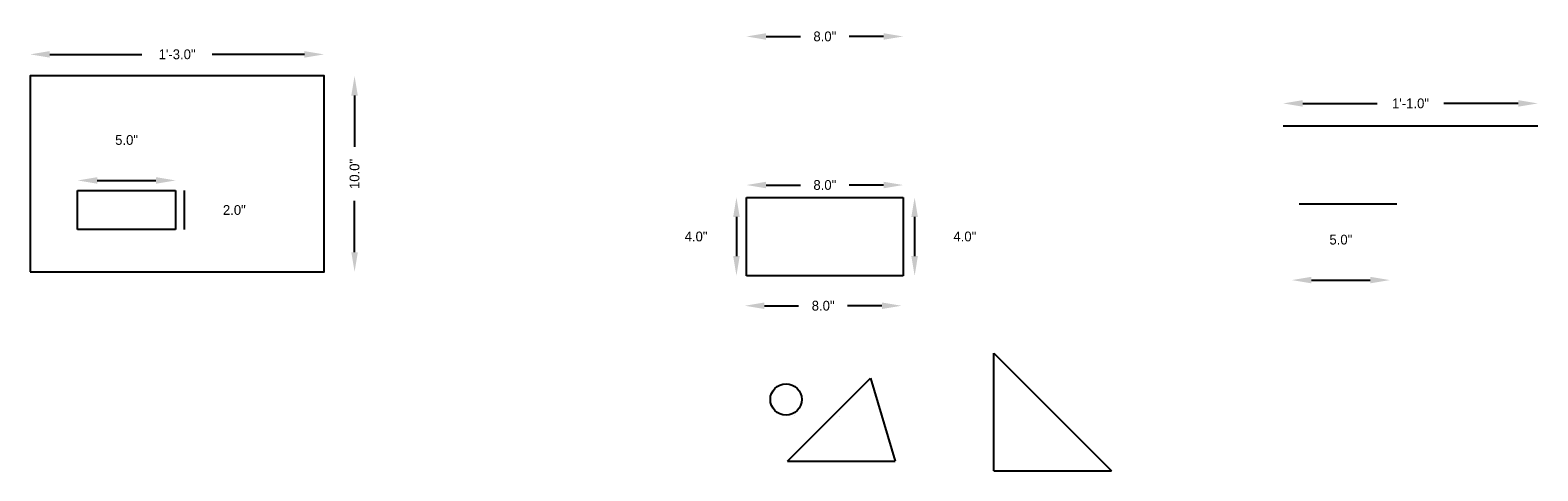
# Model space of a CAD drawing. Header units: inches. Extents: x 1178 to 1255, y 1449.3 to 1471.8.
import ezdxf

# ---------------------------------------------------------------- set-up
doc = ezdxf.new("R2010")
doc.units = ezdxf.units.IN
doc.dimstyles.new('ISO-25', dxfattribs={"dimtxt": 0.5, "dimasz": 1, "dimexe": 1.25, "dimexo": 0.625, "dimtad": 0, "dimtoh": 1, "dimdec": 1, "dimzin": 0, "dimlunit": 3, "dimtxsty": 'Standard', "dimcen": 0.09, "dimse1": 1, "dimse2": 1, "dimadec": 0, "dimazin": 0, "dimtfac": 1, "dimtdec": 1, "dimtmove": 2, "dimatfit": 3, "dimfxl": 1, "dimtolj": 1, "dimarcsym": 0})

# ---------------------------------------------------------------- blocks, each defined once
blk = doc.blocks.new('*D1')
at = {"color": 0, "lineweight": -2}
for p, q in [((1242.953, 1468.04), (1246.744, 1468.04)), ((1253.953, 1468.04), (1250.161, 1468.04))]:
    blk.add_line(p, q, dxfattribs=at)
at = {"color": 0}
for points in [[(1242.953, 1468.207), (1242.953, 1467.874), (1241.953, 1468.04)], [(1253.953, 1468.207), (1253.953, 1467.874), (1254.953, 1468.04)]]:
    blk.add_solid(points, dxfattribs=at)
at = {"layer": 'Defpoints', "color": 0}
for p in [(1254.953, 1468.04), (1241.953, 1466.902), (1254.953, 1466.902)]:
    blk.add_point(p, dxfattribs=at)
at = {"color": 0, "insert": (1248.453, 1468.04), "char_height": 0.5, "attachment_point": 5}
blk.add_mtext('\\A1;1\'-1.0"', dxfattribs=at)
blk = doc.blocks.new('*D4')
at = {"color": 0, "lineweight": -2}
blk.add_line((1243.398, 1459.024), (1246.398, 1459.024), dxfattribs=at)
at = {"color": 0}
for points in [[(1243.398, 1459.19), (1243.398, 1458.857), (1242.398, 1459.024)], [(1246.398, 1459.19), (1246.398, 1458.857), (1247.398, 1459.024)]]:
    blk.add_solid(points, dxfattribs=at)
at = {"layer": 'Defpoints', "color": 0}
for p in [(1247.398, 1459.024), (1242.398, 1458.001), (1247.398, 1458.001)]:
    blk.add_point(p, dxfattribs=at)
at = {"color": 0, "insert": (1244.898, 1461.086), "char_height": 0.5, "attachment_point": 5}
blk.add_mtext('\\A1;5.0"', dxfattribs=at)
blk = doc.blocks.new('*D5')
at = {"color": 0, "lineweight": -2}
for p, q in [((1215.559, 1471.457), (1217.309, 1471.457)), ((1221.559, 1471.457), (1219.809, 1471.457))]:
    blk.add_line(p, q, dxfattribs=at)
at = {"color": 0}
for points in [[(1215.559, 1471.624), (1215.559, 1471.291), (1214.559, 1471.457)], [(1221.559, 1471.624), (1221.559, 1471.291), (1222.559, 1471.457)]]:
    blk.add_solid(points, dxfattribs=at)
at = {"layer": 'Defpoints', "color": 0}
for p in [(1222.559, 1471.457), (1214.559, 1463.247), (1222.559, 1463.247)]:
    blk.add_point(p, dxfattribs=at)
at = {"color": 0, "insert": (1218.559, 1471.457), "char_height": 0.5, "attachment_point": 5}
blk.add_mtext('\\A1;8.0"', dxfattribs=at)
blk = doc.blocks.new('*D6')
at = {"color": 0, "lineweight": -2}
for p, q in [((1215.559, 1463.875), (1217.309, 1463.875)), ((1221.559, 1463.875), (1219.809, 1463.875))]:
    blk.add_line(p, q, dxfattribs=at)
at = {"color": 0}
for points in [[(1215.559, 1464.042), (1215.559, 1463.708), (1214.559, 1463.875)], [(1221.559, 1464.042), (1221.559, 1463.708), (1222.559, 1463.875)]]:
    blk.add_solid(points, dxfattribs=at)
at = {"layer": 'Defpoints', "color": 0}
for p in [(1222.559, 1463.875), (1214.559, 1463.247), (1222.559, 1463.247)]:
    blk.add_point(p, dxfattribs=at)
at = {"color": 0, "insert": (1218.559, 1463.875), "char_height": 0.5, "attachment_point": 5}
blk.add_mtext('\\A1;8.0"', dxfattribs=at)
blk = doc.blocks.new('*D7')
at = {"color": 0, "lineweight": -2}
blk.add_line((1223.143, 1462.247), (1223.143, 1460.247), dxfattribs=at)
at = {"color": 0}
for points in [[(1222.976, 1462.247), (1223.309, 1462.247), (1223.143, 1463.247)], [(1222.976, 1460.247), (1223.309, 1460.247), (1223.143, 1459.247)]]:
    blk.add_solid(points, dxfattribs=at)
at = {"layer": 'Defpoints', "color": 0}
for p in [(1222.559, 1463.247), (1222.559, 1459.247), (1223.143, 1459.247)]:
    blk.add_point(p, dxfattribs=at)
at = {"color": 0, "insert": (1225.705, 1461.247), "char_height": 0.5, "attachment_point": 5}
blk.add_mtext('\\A1;4.0"', dxfattribs=at)
blk = doc.blocks.new('*D8')
at = {"color": 0, "lineweight": -2}
blk.add_line((1214.048, 1462.247), (1214.048, 1460.247), dxfattribs=at)
at = {"color": 0}
for points in [[(1213.881, 1462.247), (1214.215, 1462.247), (1214.048, 1463.247)], [(1213.881, 1460.247), (1214.215, 1460.247), (1214.048, 1459.247)]]:
    blk.add_solid(points, dxfattribs=at)
at = {"layer": 'Defpoints', "color": 0}
for p in [(1214.559, 1463.247), (1214.048, 1459.247), (1214.559, 1459.247)]:
    blk.add_point(p, dxfattribs=at)
at = {"color": 0, "insert": (1211.986, 1461.247), "char_height": 0.5, "attachment_point": 5}
blk.add_mtext('\\A1;4.0"', dxfattribs=at)
blk = doc.blocks.new('*D9')
at = {"color": 0, "lineweight": -2}
for p, q in [((1215.473, 1457.714), (1217.223, 1457.714)), ((1221.473, 1457.714), (1219.723, 1457.714))]:
    blk.add_line(p, q, dxfattribs=at)
at = {"color": 0}
for points in [[(1215.473, 1457.881), (1215.473, 1457.548), (1214.473, 1457.714)], [(1221.473, 1457.881), (1221.473, 1457.548), (1222.473, 1457.714)]]:
    blk.add_solid(points, dxfattribs=at)
at = {"layer": 'Defpoints', "color": 0}
for p in [(1214.473, 1458.547), (1222.473, 1458.547), (1222.473, 1457.714)]:
    blk.add_point(p, dxfattribs=at)
at = {"color": 0, "insert": (1218.473, 1457.714), "char_height": 0.5, "attachment_point": 5}
blk.add_mtext('\\A1;8.0"', dxfattribs=at)
blk = doc.blocks.new('*D16')
at = {"color": 0, "lineweight": -2}
blk.add_line((1181.42, 1464.109), (1184.42, 1464.109), dxfattribs=at)
at = {"color": 0}
for points in [[(1181.42, 1464.276), (1181.42, 1463.942), (1180.42, 1464.109)], [(1184.42, 1464.276), (1184.42, 1463.942), (1185.42, 1464.109)]]:
    blk.add_solid(points, dxfattribs=at)
at = {"layer": 'Defpoints', "color": 0}
for p in [(1185.42, 1464.109), (1180.42, 1463.598), (1185.42, 1463.598)]:
    blk.add_point(p, dxfattribs=at)
at = {"color": 0, "insert": (1182.92, 1466.171), "char_height": 0.5, "attachment_point": 5}
blk.add_mtext('\\A1;5.0"', dxfattribs=at)
blk = doc.blocks.new('*D17')
at = {"color": 0, "lineweight": -2}
blk.add_line((1185.858, 1463.598), (1185.858, 1461.598), dxfattribs=at)
at = {"layer": 'Defpoints', "color": 0}
for p in [(1185.42, 1463.598), (1185.42, 1461.598), (1185.858, 1461.598)]:
    blk.add_point(p, dxfattribs=at)
at = {"color": 0, "insert": (1188.42, 1462.598), "char_height": 0.5, "attachment_point": 5}
blk.add_mtext('\\A1;2.0"', dxfattribs=at)
blk = doc.blocks.new('*D18')
at = {"color": 0, "lineweight": -2}
for p, q in [((1178.997, 1470.543), (1183.706, 1470.543)), ((1191.997, 1470.543), (1187.289, 1470.543))]:
    blk.add_line(p, q, dxfattribs=at)
at = {"color": 0}
for points in [[(1178.997, 1470.71), (1178.997, 1470.376), (1177.997, 1470.543)], [(1191.997, 1470.71), (1191.997, 1470.376), (1192.997, 1470.543)]]:
    blk.add_solid(points, dxfattribs=at)
at = {"layer": 'Defpoints', "color": 0}
for p in [(1192.997, 1470.543), (1177.997, 1469.442), (1192.997, 1469.442)]:
    blk.add_point(p, dxfattribs=at)
at = {"color": 0, "insert": (1185.497, 1470.543), "char_height": 0.5, "attachment_point": 5}
blk.add_mtext('\\A1;1\'-3.0"', dxfattribs=at)
blk = doc.blocks.new('*D19')
at = {"color": 0, "lineweight": -2}
for p, q in [((1194.556, 1468.442), (1194.556, 1465.817)), ((1194.556, 1460.442), (1194.556, 1463.067))]:
    blk.add_line(p, q, dxfattribs=at)
at = {"color": 0}
for points in [[(1194.39, 1468.442), (1194.723, 1468.442), (1194.556, 1469.442)], [(1194.39, 1460.442), (1194.723, 1460.442), (1194.556, 1459.442)]]:
    blk.add_solid(points, dxfattribs=at)
at = {"layer": 'Defpoints', "color": 0}
for p in [(1192.997, 1469.442), (1192.997, 1459.442), (1194.556, 1459.442)]:
    blk.add_point(p, dxfattribs=at)
at = {"color": 0, "insert": (1194.556, 1464.442), "char_height": 0.5, "attachment_point": 5, "rotation": 90}
blk.add_mtext('\\A1;10.0"', dxfattribs=at)

msp = doc.modelspace()

# ---------------------------------------------------------------- linework, layer by layer
for p, q in [((1241.953, 1466.902), (1246.953, 1466.902)), ((1246.953, 1466.902), (1254.953, 1466.902)), ((1180.42, 1463.598), (1185.42, 1463.598)), ((1180.42, 1461.598), (1180.42, 1463.598)), ((1185.42, 1463.598), (1185.42, 1461.598)), ((1214.559, 1463.247), (1222.559, 1463.247)), ((1214.559, 1459.247), (1214.559, 1463.247)), ((1222.559, 1463.247), (1222.559, 1459.247)), ((1242.763, 1462.909), (1247.763, 1462.909)), ((1185.42, 1461.598), (1180.42, 1461.598)), ((1222.559, 1459.247), (1214.559, 1459.247)), ((1227.19, 1449.29), (1227.19, 1455.29)), ((1227.19, 1455.29), (1233.19, 1449.29)), ((1216.647, 1449.777), (1220.89, 1454.02)), ((1220.89, 1454.02), (1222.147, 1449.777)), ((1216.992, 1452.123), (1216.992, 1452.123)), ((1219.292, 1452.083), (1219.292, 1452.083)), ((1219.292, 1452.083), (1219.292, 1452.083)), ((1219.292, 1452.083), (1219.292, 1452.083)), ((1216.647, 1449.777), (1222.147, 1449.777)), ((1227.19, 1449.29), (1233.19, 1449.29))]:
    msp.add_line(p, q)
msp.add_lwpolyline([(1177.997, 1459.442), (1192.997, 1459.442), (1192.997, 1469.442), (1177.997, 1469.442)], close=True)
msp.add_circle((1216.578, 1452.933), 0.8)

# ---------------------------------------------------------------- dimensions: what is measured, and where the dimension line sits
for base, p1, p2, picture, middle in [((1222.559, 1471.457), (1214.559, 1463.247), (1222.559, 1463.247), '*D5', (1218.559, 1471.457)), ((1192.997, 1470.543), (1177.997, 1469.442), (1192.997, 1469.442), '*D18', (1185.497, 1470.543)), ((1254.953, 1468.04), (1241.953, 1466.902), (1254.953, 1466.902), '*D1', (1248.453, 1468.04)), ((1185.42, 1464.109), (1180.42, 1463.598), (1185.42, 1463.598), '*D16', (1182.92, 1466.171)), ((1222.559, 1463.875), (1214.559, 1463.247), (1222.559, 1463.247), '*D6', (1218.559, 1463.875)), ((1247.398, 1459.024), (1242.398, 1458.001), (1247.398, 1458.001), '*D4', (1244.898, 1461.086)), ((1222.473, 1457.714), (1214.473, 1458.547), (1222.473, 1458.547), '*D9', (1218.473, 1457.714))]:
    dim = msp.add_linear_dim(base=base, p1=p1, p2=p2, dimstyle='ISO-25')
    dim.commit()
    dim.dimension.update_dxf_attribs({"geometry": picture, "text_midpoint": middle})
for base, p1, p2, picture, middle in [((1194.556, 1459.442), (1192.997, 1469.442), (1192.997, 1459.442), '*D19', (1194.556, 1464.442)), ((1185.858, 1461.598), (1185.42, 1463.598), (1185.42, 1461.598), '*D17', (1188.42, 1462.598)), ((1214.048, 1459.247), (1214.559, 1463.247), (1214.559, 1459.247), '*D8', (1211.986, 1461.247)), ((1223.143, 1459.247), (1222.559, 1463.247), (1222.559, 1459.247), '*D7', (1225.705, 1461.247))]:
    dim = msp.add_linear_dim(base=base, p1=p1, p2=p2, angle=90, dimstyle='ISO-25')
    dim.commit()
    dim.dimension.update_dxf_attribs({"geometry": picture, "text_midpoint": middle})

doc.saveas('drawing.dxf')
